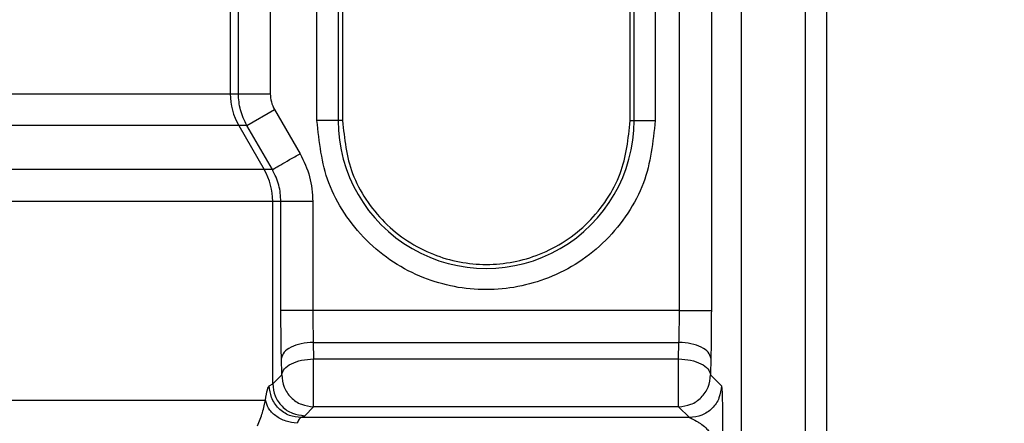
# Model space of a CAD drawing. Header units: inches. Extents: x 144.9 to 238.4, y 214.8 to 247.7.
# Tile 98 of 256: x 152.822 to 152.9358, y 244.4497 to 244.4964. Entities that reach past the tile are written whole.
import ezdxf

# ---------------------------------------------------------------- set-up
doc = ezdxf.new("R2010")
doc.units = ezdxf.units.IN
doc.header["$LTSCALE"] = 0.25
doc.header["$MEASUREMENT"] = 0
doc.layers.add('ANNOTATIONS', color=1, linetype='Continuous')
doc.layers.add('MOTOR LH', color=7, linetype='Continuous')
doc.styles.add('ARIAL', font='arial.ttf', dxfattribs={"height": 0.09375})
doc.dimstyles.new('STANDARD$0', dxfattribs={"dimtxt": 0.09375, "dimasz": 0.09375, "dimexe": 0.03125, "dimexo": 0.046875, "dimgap": 0.09, "dimtad": 0, "dimtih": 1, "dimtoh": 1, "dimdec": 4, "dimzin": 0, "dimdsep": 46, "dimtxsty": 'ARIAL', "dimcen": 0.09, "dimadec": 0, "dimazin": 0, "dimtfac": 1, "dimtdec": 4, "dimtofl": 0, "dimtmove": 0, "dimatfit": 1, "dimfxl": 1, "dimtolj": 1, "dimtzin": 0, "dimarcsym": 0})

# ---------------------------------------------------------------- blocks, each defined once
blk = doc.blocks.new('*D64')
at = {"layer": 'ANNOTATIONS', "color": 0, "lineweight": -2, "transparency": 16777216}
for p, q in [((152.282684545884, 244.7210665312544), (152.282684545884, 245.6873671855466)), ((153.423309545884, 243.5376739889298), (153.423309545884, 245.6873671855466)), ((152.376434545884, 245.6561171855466), (152.5678870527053, 245.6561171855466)), ((153.329559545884, 245.6561171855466), (153.1381070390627, 245.6561171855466))]:
    blk.add_line(p, q, dxfattribs=at)
at = {"layer": 'ANNOTATIONS', "color": 0, "transparency": 16777216}
for points in [[(152.376434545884, 245.6717421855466), (152.376434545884, 245.6404921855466), (152.282684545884, 245.6561171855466)], [(153.329559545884, 245.6717421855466), (153.329559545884, 245.6404921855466), (153.423309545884, 245.6561171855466)]]:
    blk.add_solid(points, dxfattribs=at)
at = {"layer": 'defpoints', "color": 0, "transparency": 16777216}
for p in [(152.282684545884, 245.6561171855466), (152.282684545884, 244.6741915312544), (153.423309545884, 243.4907989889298)]:
    blk.add_point(p, dxfattribs=at)
at = {"layer": 'ANNOTATIONS', "color": 0, "transparency": 16777216, "insert": (152.852997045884, 245.6561171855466), "char_height": 0.09375, "attachment_point": 5, "style": 'ARIAL'}
blk.add_mtext('\\A1;18 5/8"', dxfattribs=at)
blk = doc.blocks.new('*D66')
at = {"layer": 'ANNOTATIONS', "color": 0, "lineweight": -2, "transparency": 16777216}
for p, q in [((151.9943491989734, 244.7850832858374), (151.9943491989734, 246.0537298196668)), ((153.423309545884, 243.5376739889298), (153.423309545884, 246.0537298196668)), ((152.0880991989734, 246.0224798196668), (152.5044876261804, 246.0224798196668)), ((153.329559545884, 246.0224798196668), (152.913171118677, 246.0224798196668))]:
    blk.add_line(p, q, dxfattribs=at)
at = {"layer": 'ANNOTATIONS', "color": 0, "transparency": 16777216}
for points in [[(152.0880991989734, 246.0381048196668), (152.0880991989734, 246.0068548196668), (151.9943491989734, 246.0224798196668)], [(153.329559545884, 246.0381048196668), (153.329559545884, 246.0068548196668), (153.423309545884, 246.0224798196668)]]:
    blk.add_solid(points, dxfattribs=at)
at = {"layer": 'defpoints', "color": 0, "transparency": 16777216}
for p in [(153.423309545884, 246.0224798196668), (151.9943491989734, 244.7382082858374), (153.423309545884, 243.4907989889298)]:
    blk.add_point(p, dxfattribs=at)
at = {"layer": 'ANNOTATIONS', "color": 0, "transparency": 16777216, "insert": (152.7088293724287, 246.0224798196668), "char_height": 0.09375, "attachment_point": 5, "style": 'ARIAL'}
blk.add_mtext('\\A1;24""', dxfattribs=at)

msp = doc.modelspace()

# ---------------------------------------------------------------- linework, layer by layer
at = {"layer": 'MOTOR LH'}
for p, q in [((152.9128211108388, 244.9719277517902), (152.9128211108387, 244.3821679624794)), ((152.9054392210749, 244.3899880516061), (152.9054392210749, 244.551155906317)), ((152.9152817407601, 244.551155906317), (152.9152817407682, 244.3789159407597)), ((152.8509528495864, 244.5341146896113), (152.8509528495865, 244.4878429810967)), ((152.8463248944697, 244.5313652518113), (152.8463248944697, 244.4878429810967)), ((152.9019546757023, 244.5316555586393), (152.9019546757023, 244.4627540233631)), ((152.8472641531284, 244.4878429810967), (152.8472641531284, 244.5304259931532)), ((152.8982659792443, 244.4627540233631), (152.8982659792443, 244.5304259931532)), ((152.8563522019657, 244.4847230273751), (152.8563522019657, 244.5142505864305)), ((152.8588094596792, 244.5142505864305), (152.8588094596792, 244.4847230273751)), ((152.8593055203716, 244.5142505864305), (152.8593055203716, 244.4847230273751)), ((152.8925786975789, 244.4847230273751), (152.8925786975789, 244.5142505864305)), ((152.8930138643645, 244.4847230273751), (152.8930138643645, 244.5142505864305)), ((152.8954711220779, 244.5142505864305), (152.8954711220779, 244.4847230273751)), ((152.7917100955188, 244.4878429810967), (152.8509528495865, 244.4878429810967)), ((152.8482531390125, 244.4841520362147), (152.851447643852, 244.4859975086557)), ((152.851447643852, 244.4859975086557), (152.8543927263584, 244.4808995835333)), ((152.8482531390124, 244.4841520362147), (152.7919127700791, 244.4841520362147)), ((152.8473132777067, 244.4841520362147), (152.8502547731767, 244.4790541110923)), ((152.8511982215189, 244.4790541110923), (152.8482531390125, 244.4841520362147)), ((152.8593055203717, 244.4847230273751), (152.8563522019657, 244.4847230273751)), ((152.8925786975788, 244.4847230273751), (152.8954711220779, 244.4847230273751)), ((152.8511982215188, 244.4790541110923), (152.7918396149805, 244.4790541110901)), ((152.855877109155, 244.4753631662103), (152.7915982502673, 244.4753631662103)), ((152.8512431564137, 244.4542680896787), (152.8512431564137, 244.4753631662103)), ((152.8521884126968, 244.4627540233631), (152.8521884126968, 244.4753631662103)), ((152.855877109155, 244.4753631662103), (152.855877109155, 244.4627540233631)), ((152.8982659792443, 244.4627540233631), (152.8521884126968, 244.4627540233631)), ((152.8559289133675, 244.4590630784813), (152.8559674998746, 244.4571492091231)), ((152.8559289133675, 244.4590630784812), (152.8982141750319, 244.4590630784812)), ((152.8981755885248, 244.4571492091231), (152.8982141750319, 244.4590630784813)), ((152.8522788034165, 244.4553037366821), (152.8522402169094, 244.4572176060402)), ((152.8559674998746, 244.457149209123), (152.8981755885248, 244.457149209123)), ((152.8981755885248, 244.4521072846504), (152.8981755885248, 244.457149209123)), ((152.9019028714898, 244.4572176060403), (152.9018642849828, 244.4553037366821)), ((152.8512431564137, 244.45426808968), (152.8522788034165, 244.4553037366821)), ((152.9018642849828, 244.4553037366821), (152.9031221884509, 244.4540458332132)), ((152.8508430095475, 244.4540458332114), (152.8512431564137, 244.4542680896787)), ((152.7575771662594, 244.4523913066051), (152.8504018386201, 244.4523913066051)), ((152.8559674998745, 244.4516150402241), (152.8549318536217, 244.4505793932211)), ((152.8559674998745, 244.4516150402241), (152.8559674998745, 244.4521072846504)), ((152.898175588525, 244.4516150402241), (152.8559674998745, 244.4516150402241)), ((152.8994334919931, 244.4503571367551), (152.898175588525, 244.4516150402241)), ((152.8549318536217, 244.4505793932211), (152.8545172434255, 244.4503571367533)), ((152.8994334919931, 244.4503571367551), (152.8545172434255, 244.4503571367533))]:
    msp.add_line(p, q, dxfattribs=at)
for centre, radius, start, end in [((152.8537102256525, 244.487842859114), 0.007385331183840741, 179.9990536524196, 209.9834941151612), ((152.8759116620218, 244.4847230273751), 0.01710220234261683, 179.9999999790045, 2.099553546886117e-08), ((152.8438578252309, 244.475363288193), 0.007385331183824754, 359.9990536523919, 29.98349411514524)]:
    msp.add_arc(centre, radius, start, end, dxfattribs=at)
for points, knots in [([(152.915281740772, 244.4962979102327), (152.9152817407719, 244.4904256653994), (152.9152817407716, 244.4786446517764), (152.9152817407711, 244.4640474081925), (152.9152817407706, 244.4525326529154), (152.9152817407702, 244.4473016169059), (152.91528174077, 244.4450413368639)], [0, 0, 0, 0, 0.2646892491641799, 0.5310248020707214, 0.7973603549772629, 1, 1, 1, 1]), ([(152.8482531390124, 244.4841520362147), (152.8479639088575, 244.484741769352), (152.8473921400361, 244.4859075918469), (152.8473064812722, 244.4872029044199), (152.8472641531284, 244.4878429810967)], [0, 0, 0, 0, 0.5058515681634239, 1, 1, 1, 1]), ([(152.8509528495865, 244.4878429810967), (152.8509742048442, 244.4875190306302), (152.8510169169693, 244.4868711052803), (152.8513040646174, 244.4862887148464), (152.851447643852, 244.4859975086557)], [0, 0, 0, 0, 0.4999811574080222, 1, 1, 1, 1]), ([(152.8954711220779, 244.4847230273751), (152.8952098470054, 244.4822626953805), (152.8948079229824, 244.4784779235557), (152.8923689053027, 244.4739228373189), (152.8898445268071, 244.4707936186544), (152.8867109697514, 244.468252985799), (152.8821572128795, 244.4658903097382), (152.8759116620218, 244.4646911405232), (152.8696661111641, 244.4658903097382), (152.8651123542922, 244.468252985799), (152.8619787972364, 244.4707936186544), (152.8594544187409, 244.4739228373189), (152.8570154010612, 244.4784779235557), (152.8566134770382, 244.4822626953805), (152.8563522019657, 244.4847230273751)], [0, 0, 0, 0, 0.1197284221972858, 0.1841803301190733, 0.2499999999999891, 0.3158196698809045, 0.3802715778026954, 0.4999999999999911, 0.6197284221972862, 0.6841803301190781, 0.7499999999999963, 0.8158196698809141, 0.8802715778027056, 0.9999999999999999, 0.9999999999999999, 0.9999999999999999, 0.9999999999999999]), ([(152.8593055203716, 244.4847230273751), (152.8595277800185, 244.4826303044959), (152.8598696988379, 244.4794109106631), (152.8619442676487, 244.4755366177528), (152.8640914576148, 244.4728750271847), (152.8667567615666, 244.4707141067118), (152.870630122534, 244.4687045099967), (152.8759421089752, 244.4676846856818), (152.8812540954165, 244.4687045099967), (152.8851274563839, 244.4707141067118), (152.8877927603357, 244.4728750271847), (152.8899399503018, 244.4755366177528), (152.8920145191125, 244.4794109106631), (152.892356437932, 244.4826303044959), (152.8925786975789, 244.4847230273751)], [0, 0, 0, 0, 0.1196944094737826, 0.184134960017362, 0.2499505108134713, 0.3157743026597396, 0.3802375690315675, 0.5000000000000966, 0.6197624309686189, 0.684225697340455, 0.7500494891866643, 0.8158650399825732, 0.8803055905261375, 1, 1, 1, 1]), ([(152.8543927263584, 244.4808995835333), (152.8548224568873, 244.4800257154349), (152.8556819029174, 244.478278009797), (152.8558120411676, 244.4763347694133), (152.855877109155, 244.4753631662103)], [0, 0, 0, 0, 0.5000087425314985, 1, 1, 1, 1]), ([(152.8521884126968, 244.4753631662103), (152.852146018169, 244.4760032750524), (152.8520602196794, 244.4772987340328), (152.8514877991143, 244.4784644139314), (152.8511982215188, 244.4790541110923)], [0, 0, 0, 0, 0.494117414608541, 1, 1, 1, 1]), ([(152.8522402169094, 244.4572176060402), (152.8522252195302, 244.4580914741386), (152.8521952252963, 244.4598391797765), (152.8521906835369, 244.4617824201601), (152.8521884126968, 244.4627540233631)], [0, 0, 0, 0, 0.5000087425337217, 1, 1, 1, 1]), ([(152.855877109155, 244.4627540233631), (152.8558793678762, 244.4621139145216), (152.8558839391, 244.4608184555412), (152.8559138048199, 244.4596527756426), (152.8559289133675, 244.4590630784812)], [0, 0, 0, 0, 0.4941174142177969, 1, 1, 1, 1]), ([(152.8982141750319, 244.4590630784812), (152.8982292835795, 244.4596527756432), (152.8982591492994, 244.4608184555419), (152.8982637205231, 244.4621139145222), (152.8982659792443, 244.4627540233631)], [0, 0, 0, 0, 0.5058825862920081, 1, 1, 1, 1]), ([(152.9019546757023, 244.4627540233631), (152.9019524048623, 244.4617824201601), (152.9019478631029, 244.4598391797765), (152.901917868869, 244.4580914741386), (152.9019028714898, 244.4572176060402)], [0, 0, 0, 0, 0.49999125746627, 1, 1, 1, 1]), ([(152.8504018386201, 244.4523913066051), (152.8504766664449, 244.4528504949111), (152.8506245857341, 244.4537582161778), (152.8507707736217, 244.4539507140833), (152.8508430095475, 244.4540458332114)], [0, 0, 0, 0, 0.505869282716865, 1, 1, 1, 1]), ([(152.8545172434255, 244.4503571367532), (152.8540559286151, 244.450407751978), (152.8533463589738, 244.4504856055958), (152.8524923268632, 244.4509465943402), (152.8519043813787, 244.4514226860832), (152.8514301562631, 244.4520129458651), (152.8509709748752, 244.452870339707), (152.8508934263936, 244.4535827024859), (152.8508430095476, 244.4540458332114)], [0, 0, 0, 0, 0.2395026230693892, 0.3683900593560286, 0.4999999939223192, 0.6316099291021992, 0.7604973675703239, 1, 1, 1, 1]), ([(152.9031221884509, 244.4540458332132), (152.9031360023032, 244.4539864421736), (152.9031635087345, 244.4538681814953), (152.9031986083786, 244.4532064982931), (152.9032246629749, 244.4523373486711), (152.9032534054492, 244.4506070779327), (152.9032495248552, 244.4490666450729), (152.9032465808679, 244.4478980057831)], [0, 0, 0, 0, 0.1482275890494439, 0.295153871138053, 0.4380320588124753, 0.5736667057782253, 1, 1, 1, 1]), ([(152.8494827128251, 244.4493957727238), (152.8495937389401, 244.4496571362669), (152.8498168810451, 244.4501824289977), (152.8500723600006, 244.4509869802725), (152.8502712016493, 244.4517661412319), (152.8503573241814, 244.4521782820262), (152.8504018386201, 244.4523913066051)], [0, 0, 0, 0, 0.2223456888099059, 0.4468740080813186, 0.7141039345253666, 1, 1, 1, 1]), ([(152.8540601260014, 244.4496953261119), (152.8536227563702, 244.4497580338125), (152.8527162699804, 244.4498880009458), (152.8515279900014, 244.4505252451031), (152.8506632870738, 244.4514009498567), (152.8504869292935, 244.4520689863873), (152.8504018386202, 244.4523913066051)], [0, 0, 0, 0, 0.2412444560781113, 0.5000000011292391, 0.7587555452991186, 1, 1, 1, 1]), ([(152.8545172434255, 244.4503571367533), (152.8544419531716, 244.4503190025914), (152.8542913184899, 244.4502427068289), (152.8541372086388, 244.4498778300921), (152.8540601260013, 244.4496953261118)], [0, 0, 0, 0, 0.4998201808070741, 1, 1, 1, 1]), ([(152.8994334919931, 244.4503571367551), (152.8994568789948, 244.4503477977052), (152.8995083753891, 244.4503272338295), (152.8998279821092, 244.4501832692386), (152.9002153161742, 244.4499755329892), (152.9006052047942, 244.4497293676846), (152.9009578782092, 244.4494825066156), (152.9014016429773, 244.449117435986), (152.9017787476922, 244.4486493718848), (152.9019798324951, 244.4482536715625), (152.9020052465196, 244.4480105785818), (152.902017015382, 244.4478980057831)], [0, 0, 0, 0, 0.07678634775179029, 0.1690776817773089, 0.3933701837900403, 0.4414139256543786, 0.5234767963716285, 0.7145179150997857, 0.8439011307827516, 0.9277129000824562, 0.9999999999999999, 0.9999999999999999, 0.9999999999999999, 0.9999999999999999])]:
    msp.add_open_spline(points, degree=3, knots=knots, dxfattribs=at)
for points in [[(152.8511982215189, 244.4790541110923), (152.8512567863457, 244.479087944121), (152.8513739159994, 244.4791556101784), (152.8521172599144, 244.4795850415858), (152.8531605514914, 244.4801877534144), (152.8539820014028, 244.480662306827), (152.8543927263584, 244.4808995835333)], [(152.8982659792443, 244.4627540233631), (152.8987388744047, 244.4627540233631), (152.8996846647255, 244.4627540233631), (152.9008871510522, 244.4627540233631), (152.9017462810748, 244.4627540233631), (152.9018852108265, 244.4627540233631), (152.9019546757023, 244.4627540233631)], [(152.8559289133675, 244.4590630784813), (152.85545464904, 244.4590292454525), (152.8545061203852, 244.4589615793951), (152.8533014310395, 244.4585321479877), (152.8524430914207, 244.4579294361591), (152.8523078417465, 244.4574548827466), (152.8522402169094, 244.4572176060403)], [(152.9019028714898, 244.4572176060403), (152.9018352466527, 244.4574548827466), (152.9016999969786, 244.4579294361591), (152.9008416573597, 244.4585321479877), (152.8996369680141, 244.4589615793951), (152.8986884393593, 244.4590292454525), (152.8982141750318, 244.4590630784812)], [(152.8522788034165, 244.4553037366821), (152.8523464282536, 244.4555410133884), (152.8524816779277, 244.4560155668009), (152.8533400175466, 244.4566182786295), (152.8545447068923, 244.457047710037), (152.8554932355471, 244.4571153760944), (152.8559674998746, 244.4571492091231)], [(152.8559674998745, 244.4521072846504), (152.8559674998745, 244.4523971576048), (152.8559674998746, 244.4529769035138), (152.8559674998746, 244.4543260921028), (152.8559674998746, 244.4558094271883), (152.8559674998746, 244.4567026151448), (152.8559674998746, 244.457149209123)], [(152.8981755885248, 244.457149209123), (152.8986498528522, 244.4571153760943), (152.8995983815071, 244.4570477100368), (152.9008030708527, 244.4566182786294), (152.9016614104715, 244.4560155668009), (152.9017966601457, 244.4555410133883), (152.9018642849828, 244.4553037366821)], [(152.8522788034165, 244.4553037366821), (152.8523347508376, 244.4548207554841), (152.8524466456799, 244.453854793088), (152.8532998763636, 244.4526361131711), (152.8545185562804, 244.4517828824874), (152.8554845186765, 244.4516709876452), (152.8559674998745, 244.4516150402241)], [(152.898175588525, 244.4516150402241), (152.898658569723, 244.4516709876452), (152.899624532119, 244.4517828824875), (152.9008432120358, 244.4526361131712), (152.9016964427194, 244.4538547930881), (152.9018083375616, 244.4548207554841), (152.9018642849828, 244.4553037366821)], [(152.8512431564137, 244.45426808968), (152.8512991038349, 244.453785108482), (152.8514109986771, 244.4528191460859), (152.8522642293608, 244.4516004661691), (152.8534829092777, 244.4507472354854), (152.8544488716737, 244.4506353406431), (152.8549318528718, 244.450579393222)], [(152.9031221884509, 244.4540458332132), (152.9030662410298, 244.4535628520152), (152.9029543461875, 244.4525968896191), (152.9021011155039, 244.4513782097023), (152.9008824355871, 244.4505249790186), (152.8999164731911, 244.4504130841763), (152.8994334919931, 244.4503571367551)], [(152.8981755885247, 244.4516150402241), (152.8981755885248, 244.4516443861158), (152.8981755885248, 244.4517030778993), (152.8981755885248, 244.4519725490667), (152.8981755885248, 244.4521072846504)]]:
    msp.add_open_spline(points, degree=3, dxfattribs=at)

# ---------------------------------------------------------------- dimensions: what is measured, and where the dimension line sits
at = {"layer": 'ANNOTATIONS'}
for base, p1, p2, text, picture, middle in [((153.423309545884, 246.0224798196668), (151.9943491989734, 244.7382082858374), (153.423309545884, 243.4907989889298), '24""', '*D66', (152.7088293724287, 246.0224798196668)), ((152.282684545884, 245.6561171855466), (153.423309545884, 243.4907989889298), (152.282684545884, 244.6741915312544), '18 5/8"', '*D64', (152.852997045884, 245.6561171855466))]:
    dim = msp.add_linear_dim(base=base, p1=p1, p2=p2, text=text, dimstyle='STANDARD$0', dxfattribs=at)
    dim.commit()
    dim.dimension.update_dxf_attribs({"geometry": picture, "text_midpoint": middle, "dimtype": 160})

doc.saveas('drawing.dxf')
